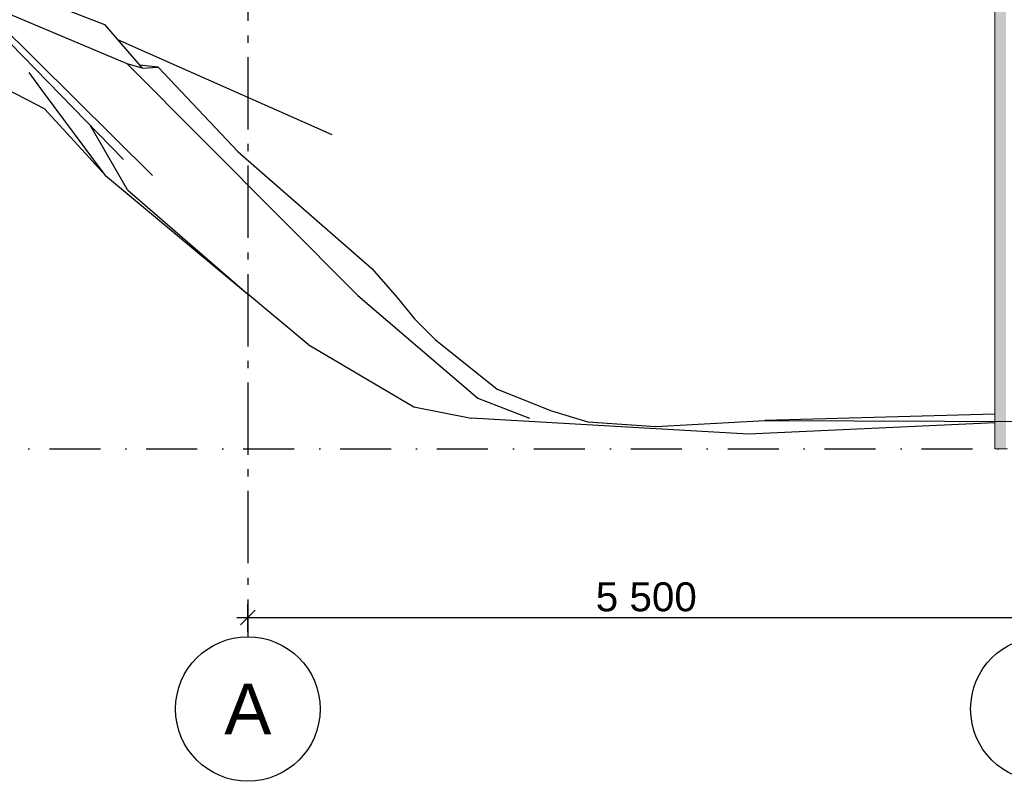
# Model space of a CAD drawing. Header units: millimetres. Extents: x 165469 to 174867448, y -6480348181 to 105421.
# Tile 3 of 20: x 174843800 to 174850611, y -6480312359 to -6480307093. Entities that reach past the tile are written whole.
import ezdxf
from ezdxf.enums import TextEntityAlignment as Align

# ---------------------------------------------------------------- set-up
doc = ezdxf.new("R2010")
doc.units = ezdxf.units.MM
doc.header["$LTSCALE"] = 0.5
doc.header["$MEASUREMENT"] = 0
for name, pattern in [('Akselinje', [1500, 1000, -200, 100, -200]), ('PLINE', [0]), ('Prikk & stiplet', [1340.555525, 705.555534, -352.777767, 0, -282.222223])]:
    doc.linetypes.add(name, pattern=pattern)
for name, color, linetype in [('23-- Yttervegger (Skravur)(Nye konstruksjoner)', 7, 'Continuous'), ('711--_E__ Eksisterende terreng(Nye konstruksjoner)', 7, 'Continuous'), ('82-- Modullinjer(Nye konstruksjoner)', 7, 'Continuous'), ('842-M___1_100 Målsetting bygning(Nye konstruksjoner)', 7, 'Continuous')]:
    doc.layers.add(name, color=color, linetype=linetype)
doc.layers.add('235- Utvendig kledning og overflate(Nye konstruksjoner)', color=7, linetype='Continuous', lineweight=0)
doc.styles.add('GENERATED_STYLE_1', font='arial.ttf')
doc.styles.add('GENERATED_STYLE_2', font='arial.ttf')
doc.dimstyles.new('GENERATED_STYLE__2', dxfattribs={"dimtxt": 200, "dimasz": 95, "dimexe": 0.18, "dimexo": 1000, "dimgap": 0, "dimtad": 1, "dimtih": 1, "dimtoh": 1, "dimdec": 0, "dimzin": 0, "dimdsep": 46, "dimtxsty": 'GENERATED_STYLE_1', "dimblk": 'ARROWHEAD_6', "dimblk1": 'ARROWHEAD_6', "dimblk2": 'ARROWHEAD_6', "dimcen": 0.09, "dimclrd": 256, "dimclre": 256, "dimclrt": 256, "dimadec": 1, "dimazin": 0, "dimtfac": 1, "dimtdec": 4, "dimtmove": 0, "dimatfit": 3, "dimfxl": 1, "dimtolj": 1, "dimtzin": 0, "dimarcsym": 0})

# ---------------------------------------------------------------- blocks, each defined once
blk = doc.blocks.new('Standard grid marker[2]_2', base_point=(174845378.5, -6480291402))
at = {"layer": '82-- Modullinjer(Nye konstruksjoner)', "linetype": 'Akselinje'}
for p, q in [((174845378.5, -6480291602), (174845378.5, -6480311159.4)), ((174845378.5, -6480311159.4), (174845378.5, -6480311359.4))]:
    blk.add_line(p, q, dxfattribs=at)
at = {"layer": '82-- Modullinjer(Nye konstruksjoner)', "linetype": 'PLINE'}
blk.add_circle((174845378.5, -6480311859.4), 500, dxfattribs=at)
at = {"layer": '82-- Modullinjer(Nye konstruksjoner)', "linetype": 'Akselinje'}
blk.add_point((174845378.5, -6480311159.4), dxfattribs=at)
blk.add_point((174845378.5, -6480311159.4), dxfattribs=at)
at = {"layer": '82-- Modullinjer(Nye konstruksjoner)', "style": 'GENERATED_STYLE_2'}
for tag, p in [('AC_MarkerText_1_0', (174845378.5, -6480290727)), ('AC_MarkerText_1_1', (174845378.5, -6480311684.4))]:
    blk.add_attdef(tag, text='', height=350, rotation=360, dxfattribs=at).set_placement(p, align=Align.TOP_CENTER)
blk = doc.blocks.new('Standard grid marker[3]_2', base_point=(174850878.5, -6480291402))
at = {"layer": '82-- Modullinjer(Nye konstruksjoner)', "linetype": 'PLINE'}
blk.add_circle((174850878.5, -6480311859.4), 500, dxfattribs=at)
at = {"layer": '82-- Modullinjer(Nye konstruksjoner)', "style": 'GENERATED_STYLE_2'}
for tag, p in [('AC_MarkerText_1_0', (174850878.5, -6480290727)), ('AC_MarkerText_1_1', (174850878.5, -6480311684.4))]:
    blk.add_attdef(tag, text='', height=350, rotation=360, dxfattribs=at).set_placement(p, align=Align.TOP_CENTER)
blk = doc.blocks.new('*D139', base_point=(168699949.2, -6480347859.4))
at = {"layer": '842-M___1_100 Målsetting bygning(Nye konstruksjoner)', "linetype": 'PLINE'}
for p, q in [((174845378.5, -6480311326.6), (174845378.5, -6480311132.8)), ((174850878.5, -6480311326.6), (174850878.5, -6480311132.8)), ((174845428.5, -6480311176.6), (174845328.5, -6480311276.6)), ((174850928.5, -6480311176.6), (174850828.5, -6480311276.6)), ((174845303.5, -6480311226.6), (174845378.5, -6480311226.6)), ((174845378.5, -6480311226.6), (174850878.5, -6480311226.6))]:
    blk.add_line(p, q, dxfattribs=at)
at = {"layer": '842-M___1_100 Målsetting bygning(Nye konstruksjoner)', "insert": (174847785.3, -6480311186.6), "char_height": 200, "attachment_point": 7, "style": 'GENERATED_STYLE_1'}
blk.add_mtext('\\A1;{\\pql;\\fArial|b0|i0|c0|p0;\\W1.000000;5\xa0500}', dxfattribs=at)
blk = doc.blocks.new('ARROWHEAD_6')
at = {"linetype": 'Continuous'}
for p, q in [((0, 0), (-1, 0)), ((-0.5, -0.5), (0.5, 0.5))]:
    blk.add_line(p, q, dxfattribs=at)

msp = doc.modelspace()

# ---------------------------------------------------------------- hatches: boundary and pattern name
at = {"layer": '23-- Yttervegger (Skravur)(Nye konstruksjoner)', "linetype": 'Continuous'}
for points in [[(174850545.5, -6480310059.4), (174850564.5, -6480310059.4), (174850564.5, -6480306659.4), (174850545.5, -6480306659.4)], [(174850564.5, -6480306659.4), (174850564.5, -6480310059.4), (174850600.5, -6480310059.4), (174850600.5, -6480306659.4)], [(174850600.5, -6480306659.4), (174850600.5, -6480310059.4), (174850623.5, -6480310059.4), (174850623.5, -6480306659.4)]]:
    msp.add_hatch(color=256, dxfattribs=at).paths.add_polyline_path(points)

# ---------------------------------------------------------------- linework, layer by layer
at = {"linetype": 'Prikk & stiplet'}
msp.add_line((174840653.6, -6480310059.4), (174865311.5, -6480310059.4), dxfattribs=at)
at = {"layer": '235- Utvendig kledning og overflate(Nye konstruksjoner)', "linetype": 'PLINE'}
msp.add_line((174850545.5, -6480306859.4), (174850545.5, -6480310059.4), dxfattribs=at)
at = {"layer": '235- Utvendig kledning og overflate(Nye konstruksjoner)', "linetype": 'PLINE', "flags": 128}
msp.add_lwpolyline([(174850632.5, -6480310059.4), (174850623.5, -6480310059.4), (174850600.5, -6480310059.4), (174850564.5, -6480310059.4), (174850545.5, -6480310059.4)], dxfattribs=at)
at = {"layer": '711--_E__ Eksisterende terreng(Nye konstruksjoner)', "linetype": 'PLINE'}
for p, q in [((174844543.3, -6480307399.4), (174843292, -6480306870.6)), ((174844718.9, -6480308169.4), (174843492.5, -6480306955.4)), ((174843971.4, -6480307709.4), (174842852, -6480307133)), ((174844387.6, -6480307126.9), (174844647.1, -6480307427.3)), ((174843628.8, -6480307149.4), (174844519.3, -6480308059.4)), ((174845960.8, -6480307889.4), (174844478.6, -6480307232.4)), ((174844543.3, -6480307399.4), (174846139.2, -6480308999.4)), ((174844647.1, -6480307427.3), (174844543.3, -6480307399.4)), ((174843964.9, -6480307593.7), (174843864.9, -6480307459.4)), ((174844758.8, -6480307421.8), (174844630.9, -6480307408.5)), ((174844647.1, -6480307427.3), (174844758.8, -6480307421.8)), ((174844393.6, -6480308169.4), (174843964.9, -6480307593.7)), ((174843971.4, -6480307709.4), (174844254.5, -6480308019.4)), ((174844547.2, -6480308269.4), (174844287.2, -6480307822.2)), ((174844393.6, -6480308169.4), (174844254.5, -6480308019.4)), ((174844393.6, -6480308169.4), (174845377.3, -6480308989.4)), ((174844547.2, -6480308269.4), (174845377.3, -6480308989.4)), ((174845794.7, -6480309339.4), (174845377.3, -6480308989.4)), ((174846139.2, -6480308999.4), (174846969.3, -6480309709.4)), ((174845794.7, -6480309339.4), (174846527.9, -6480309769.4)), ((174846969.3, -6480309709.4), (174847326.3, -6480309849.4)), ((174846527.9, -6480309769.4), (174846922.3, -6480309849.4)), ((174848842.6, -6480309959.4), (174846922.3, -6480309849.4)), ((174850545.5, -6480309821.9), (174848954, -6480309864.1)), ((174850545.5, -6480309881.6), (174848842.6, -6480309959.4))]:
    msp.add_line(p, q, dxfattribs=at)
at = {"layer": '711--_E__ Eksisterende terreng(Nye konstruksjoner)', "linetype": 'PLINE', "flags": 128}
for points in [[(174842053.9, -6480307185.4), (174842592.8, -6480306998.9), (174842959.6, -6480306869.6), (174843735.7, -6480306872), (174844387.6, -6480307126.9)], [(174844758.8, -6480307421.8), (174845311.7, -6480308006.1), (174846236.9, -6480308814.2), (174846410.9, -6480309014.2), (174846531.1, -6480309162.2), (174846675.4, -6480309305.2), (174847103.9, -6480309648), (174847479.9, -6480309798.5), (174847730.5, -6480309873.4), (174848199.9, -6480309906), (174848954, -6480309864.1), (174853301.5, -6480309880.3), (174857514.3, -6480309895.8), (174858743.4, -6480309894.2), (174860811.5, -6480309909.6)]]:
    msp.add_lwpolyline(points, dxfattribs=at)

# ---------------------------------------------------------------- block references
at = {"layer": '82-- Modullinjer(Nye konstruksjoner)', "linetype": 'PLINE'}
ref = msp.add_blockref('Standard grid marker[2]_2', (174845378.5, -6480291402), dxfattribs=at)
ref.add_attrib('AC_MarkerText_1_1', 'A', dxfattribs={"color": 7, "height": 350, "rotation": 360, "style": 'GENERATED_STYLE_2'}).set_placement((174845378.5, -6480311684.4), align=Align.TOP_CENTER)
msp.add_blockref('Standard grid marker[3]_2', (174850878.5, -6480291402), dxfattribs=at)

# ---------------------------------------------------------------- dimensions: what is measured, and where the dimension line sits
at = {"layer": '842-M___1_100 Målsetting bygning(Nye konstruksjoner)', "linetype": 'Continuous'}
dim = msp.add_linear_dim(base=(174850878.5, -6480311226.6), p1=(174845378.5, -6480311359.4), p2=(174850878.5, -6480311359.4), dimstyle='GENERATED_STYLE__2', dxfattribs=at)
dim.commit()
dim.dimension.update_dxf_attribs({"geometry": '*D139', "text_midpoint": (174848128.4, -6480311086.6), "dimtype": 160})

doc.saveas('drawing.dxf')
